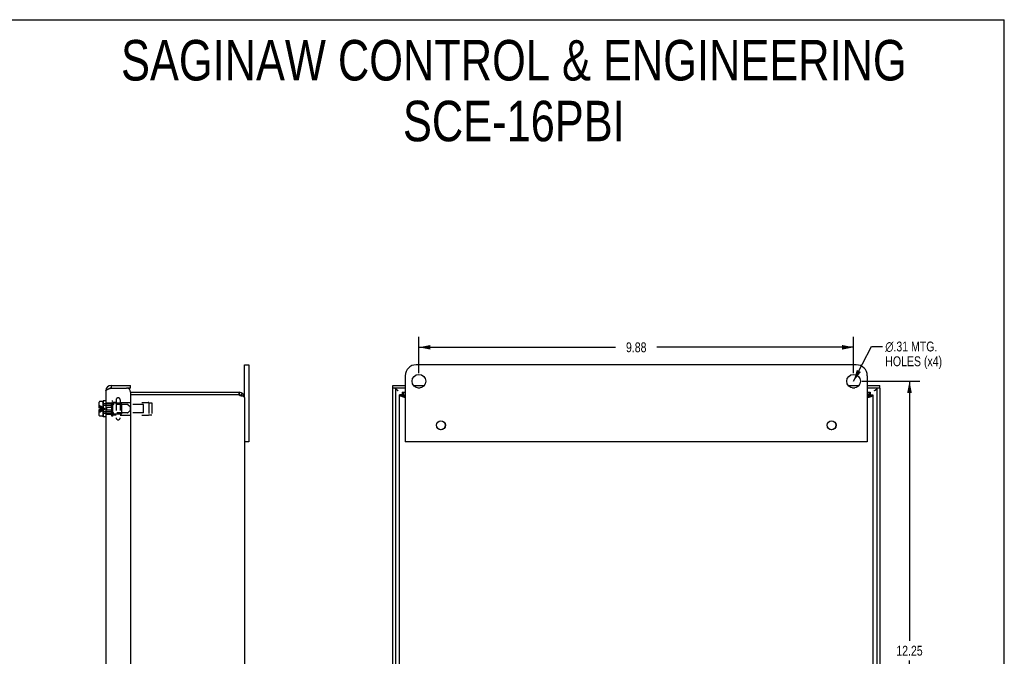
# Model space of a CAD drawing. Header units: inches. Extents: x 0 to 44.7, y 0 to 28.9.
# Tile 6 of 6: x 22.4 to 44.7, y 14.5 to 28.9. Entities that reach past the tile are written whole.
import ezdxf

# ---------------------------------------------------------------- set-up
doc = ezdxf.new("R2010")
doc.units = ezdxf.units.IN
doc.header["$LTSCALE"] = 2.460526
doc.header["$MEASUREMENT"] = 0
doc.linetypes.add('HIDDEN', pattern=[0.2, 0.1, -0.1])
doc.layers.get('0').update_dxf_attribs({"linetype": 'CONTINUOUS'})
doc.layers.add('DEFAULT_2', color=8, linetype='HIDDEN')
doc.layers.add('DIMENSIONS', color=7, linetype='CONTINUOUS')
doc.styles.get("Standard").update_dxf_attribs({"font": 'txt', "width": 0.8})
doc.dimstyles.new('DIMSTYLE_2', dxfattribs={"dimtxt": 0.223684, "dimasz": 0.263158, "dimexe": 0.09, "dimexo": 0.07, "dimgap": 0.0425, "dimtad": 0, "dimtih": 1, "dimtoh": 1, "dimzin": 4, "dimdsep": 46, "dimtxsty": 'Standard', "dimblk": '_FILLED', "dimblk1": '_FILLED', "dimblk2": '_FILLED', "dimcen": 0.09, "dimadec": 0, "dimazin": 0, "dimtfac": 1, "dimtofl": 0, "dimtmove": 0, "dimatfit": 3, "dimldrblk": '_FILLED', "dimfxl": 0, "dimtolj": 1, "dimtzin": 4, "dimarcsym": 0})
doc.dimstyles.get("Standard").update_dxf_attribs({"dimtxt": 0.223684, "dimasz": 0.263158, "dimexe": 0.09, "dimexo": 0.07, "dimgap": 0.09, "dimtad": 0, "dimtih": 1, "dimtoh": 1, "dimdec": 3, "dimzin": 4, "dimdsep": 46, "dimtxsty": 'Standard', "dimblk": '_FILLED', "dimblk1": '_FILLED', "dimblk2": '_FILLED', "dimcen": 0.09, "dimadec": 0, "dimazin": 0, "dimtp": 0.001, "dimtm": 0.001, "dimtfac": 1, "dimtdec": 3, "dimtofl": 0, "dimtmove": 0, "dimatfit": 3, "dimldrblk": '_FILLED', "dimfxl": 0, "dimtolj": 1, "dimtzin": 4, "dimarcsym": 0})

# ---------------------------------------------------------------- blocks, each defined once
blk = doc.blocks.new('_FILLED')
at = {"color": 0, "linetype": 'ByBlock'}
blk.add_solid([(0, 0), (-1, 0.2), (-1, -0.2)], dxfattribs=at)
blk = doc.blocks.new('*D5')
at = {"layer": 'DIMENSIONS', "color": 2, "linetype": 'Continuous'}
for p, q in [((41.497, 20.726), (42.82, 20.726)), ((42.583, 20.726), (42.583, 14.825)), ((42.583, 8.476), (42.583, 14.378)), ((41.497, 8.476), (42.82, 8.476))]:
    blk.add_line(p, q, dxfattribs=at)
at = {"layer": 'DIMENSIONS', "color": 2, "linetype": 'Continuous', "xscale": 0.2631578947, "yscale": 0.2631578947, "zscale": 0.2631578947}
for p, rotation in [((42.583, 20.726), 90), ((42.583, 8.476), 270)]:
    blk.add_blockref('_FILLED', p, dxfattribs=dict(at, rotation=rotation))
at = {"layer": 'DIMENSIONS', "color": 2, "linetype": 'Continuous', "insert": (42.583, 14.713), "char_height": 0.2237, "width": 0.89474, "attachment_point": 2, "line_spacing_factor": 0.9}
blk.add_mtext('12.25', dxfattribs=at)
blk = doc.blocks.new('*D6')
at = {"layer": 'DIMENSIONS', "color": 2, "linetype": 'Continuous'}
for p, q in [((31.437, 20.911), (31.437, 21.736)), ((41.312, 20.911), (41.312, 21.736)), ((31.437, 21.499), (35.905, 21.499)), ((41.312, 21.499), (36.845, 21.499))]:
    blk.add_line(p, q, dxfattribs=at)
at = {"layer": 'DIMENSIONS', "color": 2, "linetype": 'Continuous', "xscale": 0.2631578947, "yscale": 0.2631578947, "zscale": 0.2631578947, "rotation": 180}
blk.add_blockref('_FILLED', (31.437, 21.499), dxfattribs=at)
at = {"layer": 'DIMENSIONS', "color": 2, "linetype": 'Continuous', "xscale": 0.2631578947, "yscale": 0.2631578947, "zscale": 0.2631578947}
blk.add_blockref('_FILLED', (41.312, 21.499), dxfattribs=at)
at = {"layer": 'DIMENSIONS', "color": 2, "linetype": 'Continuous', "insert": (36.375, 21.611), "char_height": 0.2237, "width": 0.71579, "attachment_point": 2, "line_spacing_factor": 0.9}
blk.add_mtext('9.88', dxfattribs=at)

msp = doc.modelspace()

# ---------------------------------------------------------------- linework, layer by layer
at = {"color": 7, "linetype": 'Continuous'}
for p, q in [((0, 28.9474), (44.7368, 28.9474)), ((44.7368, 0), (44.7368, 28.9474)), ((27.4737, 20.3564), (27.4737, 21.1014)), ((27.4737, 21.1014), (27.5777, 21.1014)), ((24.4457, 20.6327), (24.4457, 20.5727)), ((24.8857, 20.5727), (24.8857, 20.6327)), ((30.8437, 20.5727), (30.8437, 20.6327)), ((41.9062, 20.5727), (41.9062, 20.6327)), ((24.8857, 20.5727), (24.7957, 20.5727)), ((27.35, 20.4764), (27.35, 20.4164)), ((27.3502, 20.4164), (27.3537, 20.4164)), ((27.3537, 20.4764), (27.3537, 20.4164)), ((27.4246, 20.4533), (27.3892, 20.4048)), ((27.4243, 20.3924), (27.3983, 20.3924)), ((31.125, 20.5727), (30.8437, 20.5727)), ((30.9037, 20.5727), (30.9037, 8.6302)), ((31, 20.4116), (31.06, 20.4116)), ((31.0229, 20.3924), (31.0714, 20.3924)), ((31.0597, 20.4764), (31.0597, 20.4164)), ((31.06, 20.4106), (31.06, 20.4164)), ((31.0648, 20.4764), (31.0648, 20.4164)), ((31.0839, 20.4533), (31.0839, 20.4048)), ((31.1046, 20.3663), (31.1019, 20.3681)), ((31.1074, 20.3645), (31.1046, 20.3663)), ((31.1074, 20.3758), (31.1056, 20.3784)), ((31.1092, 20.3731), (31.1074, 20.3758)), ((31.1101, 20.3627), (31.1074, 20.3645)), ((31.111, 20.3704), (31.1092, 20.3731)), ((31.1143, 20.36), (31.1101, 20.3627)), ((31.1128, 20.3676), (31.111, 20.3704)), ((31.1155, 20.3634), (31.1128, 20.3676)), ((31.12, 20.3564), (31.1143, 20.36)), ((31.12, 20.3564), (31.1155, 20.3634)), ((31.4639, 20.5727), (31.4111, 20.5727)), ((41.3389, 20.5727), (41.2861, 20.5727)), ((41.9062, 20.5727), (41.625, 20.5727)), ((41.6354, 20.3648), (41.63, 20.3564)), ((41.63, 20.3564), (41.6384, 20.3618)), ((41.6381, 20.369), (41.6354, 20.3648)), ((41.6399, 20.3717), (41.6381, 20.369)), ((41.6384, 20.3618), (41.6426, 20.3645)), ((41.6417, 20.3744), (41.6399, 20.3717)), ((41.6435, 20.3771), (41.6417, 20.3744)), ((41.6426, 20.3645), (41.6454, 20.3663)), ((41.6454, 20.3663), (41.6481, 20.3681)), ((41.6481, 20.3681), (41.6508, 20.3699)), ((41.6508, 20.3699), (41.6534, 20.3717)), ((41.666, 20.4533), (41.666, 20.4048)), ((41.7271, 20.3924), (41.6785, 20.3924)), ((41.6841, 20.4164), (41.75, 20.4164)), ((41.6852, 20.4764), (41.6852, 20.4164)), ((41.75, 20.4116), (41.69, 20.4116)), ((41.6903, 20.4764), (41.6903, 20.4164)), ((41.8462, 8.6302), (41.8462, 20.5727)), ((24.1752, 20.1179), (24.1752, 20.2534)), ((24.2432, 20.2684), (24.1902, 20.2684)), ((24.2582, 20.2534), (24.2582, 19.9494)), ((24.2632, 20.1744), (24.2582, 20.1744)), ((24.2632, 20.2824), (24.2632, 19.9204)), ((24.3257, 20.2824), (24.2632, 20.2824)), ((24.2082, 20.1179), (24.1752, 20.1179)), ((24.1752, 19.9494), (24.1752, 20.0849)), ((24.1752, 20.0849), (24.2082, 20.0849)), ((24.2432, 19.9344), (24.1902, 19.9344)), ((24.2082, 20.0849), (24.2082, 20.1179)), ((24.2632, 20.0284), (24.2582, 20.0284)), ((24.3257, 19.9204), (24.2632, 19.9204)), ((27.5777, 19.3514), (27.4737, 19.3514))]:
    msp.add_line(p, q, dxfattribs=at)
at = {"color": 3, "linetype": 'Continuous'}
for p, q in [((27.5777, 21.1014), (27.5777, 19.3514)), ((41.375, 21.1014), (31.375, 21.1014)), ((31.125, 20.8514), (31.125, 19.3514)), ((41.625, 20.8514), (41.625, 19.3514)), ((24.4457, 20.6327), (24.8857, 20.6327)), ((30.8437, 20.6327), (31.125, 20.6327)), ((31.313, 20.6327), (31.562, 20.6327)), ((41.188, 20.6327), (41.437, 20.6327)), ((41.625, 20.6327), (41.9062, 20.6327)), ((24.3257, 20.5127), (24.3257, 8.6902)), ((24.4332, 20.5687), (24.4457, 20.5727)), ((24.4457, 20.5727), (24.7957, 20.5727)), ((24.8857, 20.4827), (24.8857, 8.7202)), ((24.8857, 20.4764), (27.3537, 20.4764)), ((27.3502, 20.4164), (24.8857, 20.4164)), ((27.4737, 20.3564), (27.4737, 8.8464)), ((30.8437, 8.6302), (30.8437, 20.5727)), ((31, 8.7864), (31, 20.4164)), ((31.0597, 20.4764), (31.125, 20.4764)), ((31.0696, 20.373), (31.0655, 20.3744)), ((31.0737, 20.3715), (31.0696, 20.373)), ((31.0779, 20.3701), (31.0737, 20.3715)), ((31.0822, 20.3686), (31.0779, 20.3701)), ((31.0865, 20.3672), (31.0822, 20.3686)), ((31.0909, 20.3658), (31.0865, 20.3672)), ((31.0953, 20.3643), (31.0909, 20.3658)), ((31.102, 20.3622), (31.0953, 20.3643)), ((31.1012, 20.4127), (31.0998, 20.4167)), ((31.1027, 20.4087), (31.1012, 20.4127)), ((31.1087, 20.36), (31.102, 20.3622)), ((31.1041, 20.4046), (31.1027, 20.4087)), ((31.1056, 20.4004), (31.1041, 20.4046)), ((31.107, 20.3962), (31.1056, 20.4004)), ((31.1085, 20.3919), (31.107, 20.3962)), ((31.1099, 20.3876), (31.1085, 20.3919)), ((31.12, 20.3564), (31.1087, 20.36)), ((31.1121, 20.381), (31.1099, 20.3876)), ((31.1149, 20.3721), (31.1121, 20.381)), ((41.625, 20.4764), (41.6903, 20.4764)), ((41.6358, 20.3744), (41.63, 20.3564)), ((41.6379, 20.381), (41.6358, 20.3744)), ((41.6401, 20.3876), (41.6379, 20.381)), ((41.639, 20.3593), (41.6503, 20.3629)), ((41.6415, 20.3919), (41.6401, 20.3876)), ((41.643, 20.3962), (41.6415, 20.3919)), ((41.6444, 20.4004), (41.643, 20.3962)), ((41.6459, 20.4046), (41.6444, 20.4004)), ((41.6473, 20.4087), (41.6459, 20.4046)), ((41.6487, 20.4127), (41.6473, 20.4087)), ((41.6503, 20.3629), (41.6569, 20.365)), ((41.6569, 20.365), (41.6635, 20.3672)), ((41.6635, 20.3672), (41.6678, 20.3686)), ((41.6678, 20.3686), (41.6721, 20.3701)), ((41.6721, 20.3701), (41.6763, 20.3715)), ((41.6763, 20.3715), (41.6804, 20.373)), ((41.6804, 20.373), (41.6845, 20.3744)), ((41.6845, 20.3744), (41.6885, 20.3758)), ((41.75, 20.4164), (41.75, 8.7864)), ((41.9062, 20.5727), (41.9062, 8.6302)), ((41.625, 19.3514), (31.125, 19.3514))]:
    msp.add_line(p, q, dxfattribs=at)
for points in [[(24.3257, 20.5127), (24.3259, 20.5147), (24.3264, 20.5167), (24.3272, 20.5187), (24.3284, 20.5207), (24.3298, 20.5227), (24.3316, 20.5247), (24.3337, 20.5267), (24.3361, 20.5287), (24.3388, 20.5307), (24.3418, 20.5327), (24.3451, 20.5347), (24.3486, 20.5367), (24.3525, 20.5387), (24.3566, 20.5407), (24.3609, 20.5427), (24.3654, 20.5447), (24.3702, 20.5467), (24.3752, 20.5487), (24.3804, 20.5507), (24.3857, 20.5527), (24.3912, 20.5547), (24.3969, 20.5567), (24.4027, 20.5587), (24.4087, 20.5607)], [(24.4087, 20.5607), (24.4147, 20.5627), (24.4208, 20.5647), (24.427, 20.5667), (24.4332, 20.5687)], [(27.4117, 20.3914), (27.4107, 20.3914), (27.4093, 20.3914), (27.4078, 20.3915), (27.4064, 20.3916), (27.4049, 20.3917), (27.4035, 20.3918), (27.402, 20.3919), (27.4006, 20.3921), (27.3991, 20.3923), (27.3976, 20.3925), (27.3961, 20.3927), (27.3947, 20.393), (27.3932, 20.3933), (27.3917, 20.3936), (27.3902, 20.3939), (27.3887, 20.3943), (27.3873, 20.3947), (27.3858, 20.3951), (27.3843, 20.3955), (27.3829, 20.3959), (27.3814, 20.3964), (27.38, 20.3969), (27.3786, 20.3974), (27.3771, 20.3979), (27.3757, 20.3985), (27.3743, 20.3991), (27.373, 20.3997), (27.3716, 20.4003), (27.3702, 20.4009), (27.3689, 20.4016), (27.3676, 20.4022), (27.3663, 20.4029), (27.365, 20.4036), (27.3638, 20.4044), (27.3626, 20.4051), (27.3614, 20.4059), (27.3602, 20.4066), (27.3591, 20.4074), (27.3579, 20.4082), (27.3568, 20.4091), (27.3558, 20.4099), (27.3547, 20.4107), (27.3537, 20.4116)], [(27.4243, 20.3924), (27.423, 20.3922), (27.4217, 20.392), (27.4203, 20.3919), (27.419, 20.3917), (27.4176, 20.3916), (27.4163, 20.3915), (27.4149, 20.3915), (27.4135, 20.3914), (27.4121, 20.3914), (27.4117, 20.3914)], [(27.4737, 20.3564), (27.4737, 20.3571), (27.4736, 20.3578), (27.4735, 20.3586), (27.4734, 20.3593), (27.4732, 20.36), (27.473, 20.3607), (27.4727, 20.3614), (27.4724, 20.3622), (27.472, 20.3629), (27.4716, 20.3636), (27.4712, 20.3643), (27.4707, 20.365), (27.4701, 20.3658), (27.4696, 20.3665), (27.469, 20.3672), (27.4683, 20.3679), (27.4676, 20.3686), (27.4669, 20.3694), (27.4661, 20.3701), (27.4653, 20.3708), (27.4644, 20.3715), (27.4636, 20.3722), (27.4626, 20.373), (27.4617, 20.3737), (27.4606, 20.3744), (27.4596, 20.3751), (27.4585, 20.3758), (27.4574, 20.3766), (27.4562, 20.3773), (27.455, 20.378), (27.4538, 20.3787), (27.4525, 20.3794), (27.4512, 20.3802), (27.4499, 20.3809), (27.4485, 20.3816), (27.4471, 20.3823), (27.4457, 20.383), (27.4442, 20.3838), (27.4427, 20.3845), (27.4412, 20.3852), (27.4396, 20.3859), (27.438, 20.3866), (27.4364, 20.3874), (27.4348, 20.3881), (27.4331, 20.3888), (27.4314, 20.3895), (27.4296, 20.3902), (27.4279, 20.391), (27.4261, 20.3917), (27.4243, 20.3924)], [(31.0149, 20.3914), (31.0144, 20.3914), (31.0136, 20.3914), (31.0129, 20.3915), (31.0122, 20.3916), (31.0115, 20.3917), (31.0108, 20.3918), (31.0101, 20.3919), (31.0095, 20.3921), (31.0089, 20.3923), (31.0083, 20.3925), (31.0077, 20.3927), (31.0072, 20.393), (31.0067, 20.3933), (31.0062, 20.3936), (31.0057, 20.3939), (31.0052, 20.3943), (31.0048, 20.3947), (31.0044, 20.3951), (31.004, 20.3955), (31.0036, 20.3959), (31.0032, 20.3964), (31.0029, 20.3969), (31.0026, 20.3974), (31.0023, 20.3979), (31.002, 20.3985), (31.0018, 20.3991), (31.0015, 20.3997), (31.0013, 20.4003), (31.0011, 20.4009), (31.001, 20.4016), (31.0008, 20.4022), (31.0007, 20.4029), (31.0005, 20.4036), (31.0004, 20.4044), (31.0003, 20.4051), (31.0002, 20.4059), (31.0002, 20.4066), (31.0001, 20.4074), (31.0001, 20.4082), (31, 20.4091), (31, 20.4099), (31, 20.4107), (31, 20.4116)], [(31.0229, 20.3924), (31.022, 20.3922), (31.0211, 20.392), (31.0202, 20.3919), (31.0193, 20.3917), (31.0184, 20.3916), (31.0176, 20.3915), (31.0167, 20.3915), (31.0159, 20.3914), (31.0151, 20.3914), (31.0149, 20.3914)], [(31.0655, 20.3744), (31.0615, 20.3758), (31.0596, 20.3766), (31.0576, 20.3773), (31.0557, 20.378), (31.0538, 20.3787), (31.0519, 20.3794), (31.0501, 20.3802), (31.0482, 20.3809), (31.0464, 20.3816), (31.0447, 20.3823), (31.0429, 20.383), (31.0412, 20.3838), (31.0395, 20.3845), (31.0378, 20.3852), (31.0362, 20.3859), (31.0346, 20.3866), (31.033, 20.3874), (31.0315, 20.3881), (31.03, 20.3888), (31.0285, 20.3895), (31.027, 20.3902), (31.0256, 20.391), (31.0243, 20.3917), (31.0229, 20.3924)], [(31.0648, 20.4764), (31.0657, 20.4764), (31.0665, 20.4764), (31.0674, 20.4764), (31.0682, 20.4763), (31.069, 20.4763), (31.0698, 20.4762), (31.0705, 20.4762), (31.0713, 20.4761), (31.0721, 20.476), (31.0728, 20.4759), (31.0735, 20.4757), (31.0742, 20.4756), (31.0749, 20.4754), (31.0755, 20.4752), (31.0762, 20.4751), (31.0768, 20.4748), (31.0774, 20.4746), (31.078, 20.4743), (31.0785, 20.4741), (31.079, 20.4738), (31.0796, 20.4735), (31.08, 20.4731), (31.0805, 20.4728), (31.081, 20.4724), (31.0814, 20.472), (31.0818, 20.4716), (31.0822, 20.4711), (31.0825, 20.4707), (31.0828, 20.4702), (31.0831, 20.4697), (31.0834, 20.4691), (31.0837, 20.4686), (31.0839, 20.468), (31.0841, 20.4674), (31.0843, 20.4668), (31.0845, 20.4661), (31.0846, 20.4655), (31.0848, 20.4648), (31.0848, 20.4641), (31.0849, 20.4634), (31.085, 20.4626), (31.085, 20.4619), (31.085, 20.4615)], [(31.085, 20.4615), (31.085, 20.4611), (31.085, 20.4603), (31.0849, 20.4595), (31.0848, 20.4586), (31.0848, 20.4578), (31.0846, 20.4569), (31.0845, 20.456), (31.0843, 20.4551), (31.0841, 20.4542), (31.0839, 20.4533)], [(31.0998, 20.4167), (31.0991, 20.4186), (31.0984, 20.4205), (31.0976, 20.4224), (31.0969, 20.4243), (31.0962, 20.4261), (31.0955, 20.4279), (31.0948, 20.4297), (31.094, 20.4315), (31.0933, 20.4333), (31.0926, 20.435), (31.0919, 20.4367), (31.0911, 20.4383), (31.0904, 20.44), (31.0897, 20.4416), (31.089, 20.4431), (31.0883, 20.4447), (31.0875, 20.4462), (31.0868, 20.4477), (31.0861, 20.4491), (31.0854, 20.4505), (31.0847, 20.4519), (31.0839, 20.4533)], [(31.12, 20.3564), (31.1193, 20.3587), (31.1149, 20.3721)], [(41.63, 20.3564), (41.6323, 20.3571), (41.639, 20.3593)], [(41.666, 20.4533), (41.6653, 20.4519), (41.6646, 20.4505), (41.6639, 20.4491), (41.6632, 20.4477), (41.6624, 20.4462), (41.6617, 20.4447), (41.661, 20.4431), (41.6603, 20.4416), (41.6596, 20.44), (41.6588, 20.4383), (41.6581, 20.4367), (41.6574, 20.435), (41.6567, 20.4333), (41.656, 20.4315), (41.6552, 20.4297), (41.6545, 20.4279), (41.6538, 20.4261), (41.6531, 20.4243), (41.6523, 20.4224), (41.6516, 20.4205), (41.6509, 20.4186), (41.6502, 20.4167), (41.6487, 20.4127)], [(41.665, 20.4615), (41.665, 20.4619), (41.665, 20.4626), (41.6651, 20.4634), (41.6651, 20.4641), (41.6652, 20.4648), (41.6654, 20.4655), (41.6655, 20.4661), (41.6657, 20.4668), (41.6658, 20.4674), (41.6661, 20.468), (41.6663, 20.4686), (41.6666, 20.4691), (41.6668, 20.4697), (41.6671, 20.4702), (41.6675, 20.4707), (41.6678, 20.4711), (41.6682, 20.4716), (41.6686, 20.472), (41.669, 20.4724), (41.6695, 20.4728), (41.6699, 20.4731), (41.6704, 20.4735), (41.6709, 20.4738), (41.6715, 20.4741), (41.672, 20.4743), (41.6726, 20.4746), (41.6732, 20.4748), (41.6738, 20.4751), (41.6745, 20.4752), (41.6751, 20.4754), (41.6758, 20.4756), (41.6765, 20.4757), (41.6772, 20.4759), (41.6779, 20.476), (41.6787, 20.4761), (41.6794, 20.4762), (41.6802, 20.4762), (41.681, 20.4763), (41.6818, 20.4763), (41.6826, 20.4764), (41.6835, 20.4764), (41.6843, 20.4764), (41.6852, 20.4764)], [(41.666, 20.4533), (41.6658, 20.4542), (41.6657, 20.4551), (41.6655, 20.456), (41.6653, 20.4569), (41.6652, 20.4578), (41.6651, 20.4586), (41.6651, 20.4595), (41.665, 20.4603), (41.665, 20.4611), (41.665, 20.4615)], [(41.6885, 20.3758), (41.6904, 20.3766), (41.6924, 20.3773), (41.6943, 20.378), (41.6962, 20.3787), (41.6981, 20.3794), (41.6999, 20.3802), (41.7017, 20.3809), (41.7035, 20.3816), (41.7053, 20.3823), (41.7071, 20.383), (41.7088, 20.3838), (41.7105, 20.3845), (41.7121, 20.3852), (41.7138, 20.3859), (41.7154, 20.3866), (41.717, 20.3874), (41.7185, 20.3881), (41.72, 20.3888), (41.7215, 20.3895), (41.7229, 20.3902), (41.7244, 20.391), (41.7257, 20.3917), (41.7271, 20.3924)], [(41.7351, 20.3914), (41.7348, 20.3914), (41.734, 20.3914), (41.7332, 20.3915), (41.7324, 20.3915), (41.7316, 20.3916), (41.7307, 20.3917), (41.7298, 20.3919), (41.7289, 20.392), (41.728, 20.3922), (41.7271, 20.3924)], [(41.75, 20.4116), (41.75, 20.4107), (41.75, 20.4099), (41.75, 20.4091), (41.7499, 20.4082), (41.7499, 20.4074), (41.7498, 20.4066), (41.7497, 20.4059), (41.7497, 20.4051), (41.7496, 20.4044), (41.7495, 20.4036), (41.7493, 20.4029), (41.7492, 20.4022), (41.749, 20.4016), (41.7489, 20.4009), (41.7487, 20.4003), (41.7484, 20.3997), (41.7482, 20.3991), (41.748, 20.3985), (41.7477, 20.3979), (41.7474, 20.3974), (41.7471, 20.3969), (41.7468, 20.3964), (41.7464, 20.3959), (41.746, 20.3955), (41.7456, 20.3951), (41.7452, 20.3947), (41.7448, 20.3943), (41.7443, 20.3939), (41.7438, 20.3936), (41.7433, 20.3933), (41.7428, 20.393), (41.7422, 20.3927), (41.7417, 20.3925), (41.7411, 20.3923), (41.7405, 20.3921), (41.7398, 20.3919), (41.7392, 20.3918), (41.7385, 20.3917), (41.7378, 20.3916), (41.7371, 20.3915), (41.7364, 20.3914), (41.7356, 20.3914), (41.7351, 20.3914)]]:
    msp.add_lwpolyline(points, dxfattribs=at)
at = {"color": 7, "linetype": 'Continuous'}
for points in [[(30.9161, 20.5477), (30.9138, 20.5502), (30.9118, 20.5527), (30.9099, 20.5551), (30.9083, 20.5576), (30.9069, 20.5601), (30.9058, 20.5627), (30.9049, 20.5652), (30.9043, 20.5677), (30.9039, 20.5702), (30.9037, 20.5727)], [(30.9161, 20.5477), (30.9166, 20.5474), (30.9209, 20.5446), (30.9252, 20.5417), (30.9295, 20.5387), (30.9337, 20.5356), (30.938, 20.5325), (30.9423, 20.5293), (30.9466, 20.526), (30.9509, 20.5227), (30.9552, 20.5194), (30.9595, 20.516), (30.9637, 20.5127)], [(30.9637, 20.5127), (30.9598, 20.5151), (30.9559, 20.5176), (30.9521, 20.5201), (30.9482, 20.5227), (30.9444, 20.5252), (30.9408, 20.5277), (30.9372, 20.5302), (30.9337, 20.5327), (30.9304, 20.5351), (30.9272, 20.5376), (30.9242, 20.5401), (30.9213, 20.5427), (30.9186, 20.5452), (30.9161, 20.5477)], [(31.0839, 20.4122), (31.0838, 20.4123), (31.0836, 20.4126), (31.0834, 20.4128), (31.0831, 20.413), (31.0829, 20.4133), (31.0826, 20.4135), (31.0823, 20.4137), (31.082, 20.4139), (31.0816, 20.4141), (31.0812, 20.4143), (31.0809, 20.4144), (31.0804, 20.4146), (31.08, 20.4148), (31.0796, 20.4149), (31.0791, 20.4151), (31.0786, 20.4152), (31.078, 20.4154), (31.0775, 20.4155), (31.0769, 20.4156), (31.0763, 20.4157), (31.0757, 20.4158), (31.075, 20.4159), (31.0743, 20.416), (31.0736, 20.4161), (31.0729, 20.4161), (31.0721, 20.4162), (31.0713, 20.4162), (31.0705, 20.4163), (31.0696, 20.4163), (31.0687, 20.4164), (31.0678, 20.4164), (31.0668, 20.4164), (31.0658, 20.4164), (31, 20.4164)], [(31.0643, 20.3924), (31.0643, 20.3924), (31.064, 20.3926), (31.0638, 20.3928), (31.0635, 20.3931), (31.0633, 20.3933), (31.0631, 20.3936), (31.0629, 20.3939), (31.0627, 20.3942), (31.0625, 20.3945), (31.0623, 20.3948), (31.0621, 20.3952), (31.0619, 20.3956), (31.0618, 20.396), (31.0616, 20.3964), (31.0614, 20.3969), (31.0613, 20.3974), (31.0612, 20.3979), (31.061, 20.3984), (31.0609, 20.399), (31.0608, 20.3995), (31.0607, 20.4001), (31.0606, 20.4008), (31.0605, 20.4014), (31.0604, 20.4021), (31.0603, 20.4028), (31.0603, 20.4035), (31.0602, 20.4043), (31.0602, 20.4051), (31.0601, 20.4059), (31.0601, 20.4068), (31.06, 20.4077), (31.06, 20.4086), (31.06, 20.4096), (31.06, 20.4106)], [(31.1019, 20.3681), (31.0992, 20.3699), (31.0979, 20.3708), (31.0966, 20.3717), (31.0953, 20.3726), (31.094, 20.3735), (31.0928, 20.3744), (31.0915, 20.3753), (31.0903, 20.3762), (31.089, 20.3771), (31.0878, 20.378), (31.0867, 20.3789), (31.0855, 20.3798), (31.0843, 20.3807), (31.0832, 20.3816), (31.0821, 20.3825), (31.081, 20.3834), (31.08, 20.3843), (31.0789, 20.3852), (31.0779, 20.3861), (31.0769, 20.387), (31.0759, 20.3879), (31.075, 20.3888), (31.0741, 20.3897), (31.0732, 20.3906), (31.0723, 20.3915), (31.0714, 20.3924)], [(31.1056, 20.3784), (31.1047, 20.3797), (31.1038, 20.381), (31.1029, 20.3823), (31.102, 20.3836), (31.1011, 20.3848), (31.1002, 20.386), (31.0993, 20.3873), (31.0984, 20.3885), (31.0975, 20.3896), (31.0966, 20.3908), (31.0957, 20.3919), (31.0948, 20.3931), (31.0939, 20.3942), (31.0929, 20.3953), (31.092, 20.3963), (31.0911, 20.3974), (31.0902, 20.3984), (31.0893, 20.3994), (31.0884, 20.4003), (31.0875, 20.4013), (31.0866, 20.4022), (31.0857, 20.4031), (31.0848, 20.404), (31.0839, 20.4048)], [(41.666, 20.4048), (41.6651, 20.404), (41.6642, 20.4031), (41.6633, 20.4022), (41.6624, 20.4013), (41.6615, 20.4003), (41.6606, 20.3994), (41.6597, 20.3984), (41.6588, 20.3974), (41.6579, 20.3963), (41.657, 20.3953), (41.6561, 20.3942), (41.6552, 20.3931), (41.6543, 20.3919), (41.6534, 20.3908), (41.6525, 20.3896), (41.6516, 20.3885), (41.6507, 20.3873), (41.6498, 20.386), (41.6489, 20.3848), (41.648, 20.3836), (41.6471, 20.3823), (41.6462, 20.381), (41.6453, 20.3797), (41.6435, 20.3771)], [(41.6534, 20.3717), (41.6547, 20.3726), (41.656, 20.3735), (41.6572, 20.3744), (41.6585, 20.3753), (41.6597, 20.3762), (41.6609, 20.3771), (41.6621, 20.378), (41.6633, 20.3789), (41.6645, 20.3798), (41.6656, 20.3807), (41.6668, 20.3816), (41.6679, 20.3825), (41.669, 20.3834), (41.67, 20.3843), (41.6711, 20.3852), (41.6721, 20.3861), (41.6731, 20.387), (41.6741, 20.3879), (41.675, 20.3888), (41.6759, 20.3897), (41.6768, 20.3906), (41.6777, 20.3915), (41.6785, 20.3924)], [(41.6841, 20.4164), (41.6832, 20.4164), (41.6822, 20.4164), (41.6813, 20.4164), (41.6804, 20.4163), (41.6795, 20.4163), (41.6787, 20.4162), (41.6779, 20.4162), (41.6771, 20.4161), (41.6764, 20.4161), (41.6756, 20.416), (41.675, 20.4159), (41.6743, 20.4158), (41.6737, 20.4157), (41.6731, 20.4156), (41.6725, 20.4155), (41.6719, 20.4154), (41.6714, 20.4152), (41.6709, 20.4151), (41.6704, 20.4149), (41.67, 20.4148), (41.6695, 20.4146), (41.6691, 20.4144), (41.6687, 20.4143), (41.6684, 20.4141), (41.668, 20.4139), (41.6677, 20.4137), (41.6674, 20.4135), (41.6671, 20.4133), (41.6668, 20.413), (41.6666, 20.4128), (41.6664, 20.4126), (41.6662, 20.4123), (41.666, 20.4122)], [(41.69, 20.4164), (41.69, 20.4106), (41.69, 20.4096), (41.69, 20.4086), (41.6899, 20.4077), (41.6899, 20.4068), (41.6899, 20.4059), (41.6898, 20.4051), (41.6898, 20.4043), (41.6897, 20.4035), (41.6896, 20.4028), (41.6896, 20.4021), (41.6895, 20.4014), (41.6894, 20.4008), (41.6893, 20.4001), (41.6892, 20.3995), (41.6891, 20.399), (41.689, 20.3984), (41.6888, 20.3979), (41.6887, 20.3974), (41.6885, 20.3969), (41.6884, 20.3964), (41.6882, 20.396), (41.6881, 20.3956), (41.6879, 20.3952), (41.6877, 20.3948), (41.6875, 20.3945), (41.6873, 20.3942), (41.6871, 20.3939), (41.6869, 20.3936), (41.6867, 20.3933), (41.6864, 20.3931), (41.6862, 20.3928), (41.686, 20.3926), (41.6857, 20.3924), (41.6857, 20.3924)], [(41.7862, 20.5127), (41.7901, 20.5151), (41.7941, 20.5176), (41.7979, 20.5201), (41.8018, 20.5227), (41.8055, 20.5252), (41.8092, 20.5277), (41.8128, 20.5302), (41.8162, 20.5327), (41.8196, 20.5351), (41.8227, 20.5376), (41.8258, 20.5401), (41.8287, 20.5427), (41.8314, 20.5452), (41.8339, 20.5477)], [(41.7862, 20.5127), (41.7905, 20.516), (41.7948, 20.5194), (41.7991, 20.5227), (41.8034, 20.526), (41.8077, 20.5293), (41.812, 20.5325), (41.8163, 20.5356), (41.8205, 20.5387), (41.8248, 20.5417), (41.8291, 20.5446), (41.8334, 20.5474), (41.8339, 20.5477)], [(41.8339, 20.5477), (41.8361, 20.5502), (41.8382, 20.5527), (41.84, 20.5551), (41.8417, 20.5576), (41.8431, 20.5601), (41.8442, 20.5627), (41.8451, 20.5652), (41.8457, 20.5677), (41.8461, 20.5702), (41.8462, 20.5727)]]:
    msp.add_lwpolyline(points, dxfattribs=at)
at = {"color": 3, "linetype": 'Continuous'}
for centre, radius in [((31.4375, 20.7264), 0.1562), ((41.3125, 20.7264), 0.1562), ((31.9375, 19.7264), 0.1015), ((31.9375, 19.7264), 0.1), ((40.8125, 19.7264), 0.1015), ((40.8125, 19.7264), 0.1)]:
    msp.add_circle(centre, radius, dxfattribs=at)
for centre, radius, start, end in [((31.375, 20.8514), 0.25, 90, 180), ((41.375, 20.8514), 0.25, 0, 90), ((24.4457, 20.5127), 0.12, 90, 180), ((24.7957, 20.4827), 0.09, 0, 90), ((27.3963, 20.4464), 0.055, 213.05573, 219.30199), ((27.3537, 20.3564), 0.12, 0, 90)]:
    msp.add_arc(centre, radius, start, end, dxfattribs=at)
at = {"color": 7, "linetype": 'Continuous'}
for centre, radius, start, end in [((24.4457, 20.5127), 0.06, 90, 125.78067), ((27.3537, 20.3564), 0.06, 36.87653, 90), ((24.1902, 20.2534), 0.015, 90, 180), ((24.2432, 20.2534), 0.015, 0, 90), ((24.1902, 19.9494), 0.015, 180, 270), ((24.2432, 19.9494), 0.015, 270, 360)]:
    msp.add_arc(centre, radius, start, end, dxfattribs=at)
at = {"layer": 'DEFAULT_2', "color": 8, "linetype": 'HIDDEN'}
for p, q in [((24.4732, 20.2114), (24.2632, 20.2114)), ((24.471, 20.1744), (24.2632, 20.1744)), ((24.4507, 20.2314), (24.3257, 20.2314)), ((24.4507, 20.1314), (24.4507, 20.2444)), ((24.4732, 20.2219), (24.4507, 20.2444)), ((24.4637, 19.9314), (24.4637, 20.2714)), ((24.4817, 20.2714), (24.4637, 20.2714)), ((24.6737, 20.2264), (24.4637, 20.2264)), ((24.4732, 20.2219), (24.4732, 20.1314)), ((24.4816, 20.1788), (24.4938, 20.191)), ((24.4817, 19.9314), (24.4817, 20.2714)), ((24.5597, 20.2474), (24.4917, 20.2474)), ((24.818, 20.1954), (24.5044, 20.1954)), ((24.5597, 20.3052), (24.5597, 19.8977)), ((24.6522, 20.3052), (24.6522, 19.8977)), ((24.6522, 20.2474), (25.2854, 20.2474)), ((24.6837, 20.2164), (24.6837, 19.9864)), ((25.1837, 20.1964), (24.6837, 20.1964)), ((24.8852, 20.1344), (24.8286, 20.191)), ((24.8852, 20.0684), (24.8852, 20.1344)), ((25.1837, 20.0064), (25.1837, 20.1964)), ((25.3032, 20.2364), (25.3032, 19.9664)), ((25.3032, 20.2364), (25.3722, 20.2364)), ((25.3722, 20.2364), (25.3722, 19.9664)), ((24.2438, 20.1108), (24.2612, 20.1086)), ((24.2438, 20.092), (24.2612, 20.0942)), ((24.471, 20.0284), (24.2632, 20.0284)), ((24.4732, 19.9914), (24.2632, 19.9914)), ((24.4507, 19.9714), (24.3257, 19.9714)), ((24.3432, 20.1314), (24.3432, 20.0714)), ((24.4732, 20.1314), (24.3432, 20.1314)), ((24.4732, 20.0714), (24.3432, 20.0714)), ((24.4507, 19.9584), (24.4507, 20.0714)), ((24.4732, 19.9809), (24.4507, 19.9584)), ((24.6737, 19.9764), (24.4637, 19.9764)), ((24.4817, 19.9314), (24.4637, 19.9314)), ((24.4732, 20.0714), (24.4732, 19.9809)), ((24.4816, 20.024), (24.4938, 20.0118)), ((24.5597, 19.9554), (24.4917, 19.9554)), ((24.818, 20.0074), (24.5044, 20.0074)), ((24.6522, 19.9554), (25.2854, 19.9554)), ((25.1837, 20.0064), (24.6837, 20.0064)), ((24.8852, 20.0684), (24.8286, 20.0118)), ((25.3032, 19.9664), (25.3722, 19.9664))]:
    msp.add_line(p, q, dxfattribs=at)
for points in [[(24.1752, 20.1814), (24.199, 20.1707), (24.2224, 20.1589), (24.2454, 20.1461)], [(24.1752, 20.1484), (24.199, 20.1421), (24.2224, 20.1352), (24.2454, 20.1276), (24.268, 20.1195), (24.2903, 20.1108), (24.3122, 20.1014)], [(24.2454, 20.1461), (24.268, 20.1322), (24.2903, 20.1173), (24.3122, 20.1014)], [(24.1752, 20.1291), (24.199, 20.1254), (24.2224, 20.1213), (24.2454, 20.1168), (24.268, 20.1121), (24.2903, 20.1069), (24.3122, 20.1014)], [(24.1752, 20.0544), (24.199, 20.0607), (24.2224, 20.0676), (24.2454, 20.0752), (24.268, 20.0833), (24.2903, 20.0921), (24.3122, 20.1014)], [(24.1752, 20.0737), (24.199, 20.0775), (24.2224, 20.0815), (24.2454, 20.086), (24.268, 20.0908), (24.2903, 20.0959), (24.3122, 20.1014)], [(24.1752, 20.0214), (24.199, 20.0322), (24.2224, 20.0439), (24.2454, 20.0568)], [(24.2082, 20.1148), (24.2261, 20.1128), (24.2438, 20.1108)], [(24.2082, 20.0881), (24.2261, 20.09), (24.2438, 20.092)], [(24.2454, 20.0568), (24.268, 20.0706), (24.2903, 20.0855), (24.3122, 20.1014)], [(24.2612, 20.1086), (24.2784, 20.1064), (24.2954, 20.1039), (24.3122, 20.1014)], [(24.2612, 20.0942), (24.2784, 20.0965), (24.2954, 20.0989), (24.3122, 20.1014)]]:
    msp.add_lwpolyline(points, dxfattribs=at)
for centre, radius, start, end in [((24.471, 20.1894), 0.015, 270, 314.99994), ((24.4917, 20.2574), 0.01, 180.00004, 270), ((24.5044, 20.1804), 0.015, 90, 134.99994), ((24.606, 20.3052), 0.0462, 0, 180), ((24.6737, 20.2164), 0.01, 359.99996, 90), ((24.818, 20.1804), 0.015, 45, 90), ((25.2854, 20.2274), 0.02, 26.74368, 90), ((24.471, 20.0134), 0.015, 45.00006, 90), ((24.4917, 19.9454), 0.01, 90, 179.99996), ((24.5044, 20.0224), 0.015, 225.00006, 270), ((24.6737, 19.9864), 0.01, 270, 0.00004), ((24.818, 20.0224), 0.015, 270, 315), ((25.2854, 19.9754), 0.02, 270, 333.25632), ((24.606, 19.8977), 0.0462, 180, 360)]:
    msp.add_arc(centre, radius, start, end, dxfattribs=at)

# ---------------------------------------------------------------- texts
at = {"layer": 'DIMENSIONS', "color": 2, "linetype": 'Continuous', "line_spacing_factor": 0.9}
for s, insert, char_height, width, attachment_point in [('SAGINAW CONTROL & ENGINEERING\\PSCE-16PBI', (33.5945, 28.4859), 0.921053, 21.368421, 2), (' \\Fgdt;{\\Fgdt;n}\\Ftxt;.31 MTG.\\P HOLES (x4)', (41.9665, 21.6289), 0.223684, 1.968421, 1)]:
    msp.add_mtext(s, dxfattribs=dict(at, insert=insert, char_height=char_height, width=width, attachment_point=attachment_point))

# ---------------------------------------------------------------- dimensions: what is measured, and where the dimension line sits
at = {"layer": 'DIMENSIONS', "color": 2, "linetype": 'Continuous'}
dim = msp.add_linear_dim(base=(41.312491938, 21.4989293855), p1=(31.437491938, 20.8406143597), p2=(41.312491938, 20.8406143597), dimstyle='DIMSTYLE_2', dxfattribs=at)
dim.commit()
dim.dimension.update_dxf_attribs({"geometry": '*D6', "text_midpoint": (36.374991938, 21.4989293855), "dimtype": 160})
dim = msp.add_linear_dim(base=(42.5829, 8.4764), p1=(41.4267, 20.7264), p2=(41.4267, 8.4764), angle=270, dimstyle='DIMSTYLE_2', dxfattribs=at)
dim.commit()
dim.dimension.update_dxf_attribs({"geometry": '*D5', "text_midpoint": (42.5829, 14.6014), "dimtype": 160})

# ---------------------------------------------------------------- leaders
at = {"layer": 'DIMENSIONS', "color": 2, "linetype": 'Continuous', "annotation_type": 0, "has_hookline": 1, "hookline_direction": 1, "text_width": 1.8214}
msp.add_leader([(41.3125, 20.7264), (41.7167, 21.5171), (41.9665, 21.5171)], dimstyle='Standard', override={"dimtad": 0}, dxfattribs=at)

doc.saveas('drawing.dxf')
